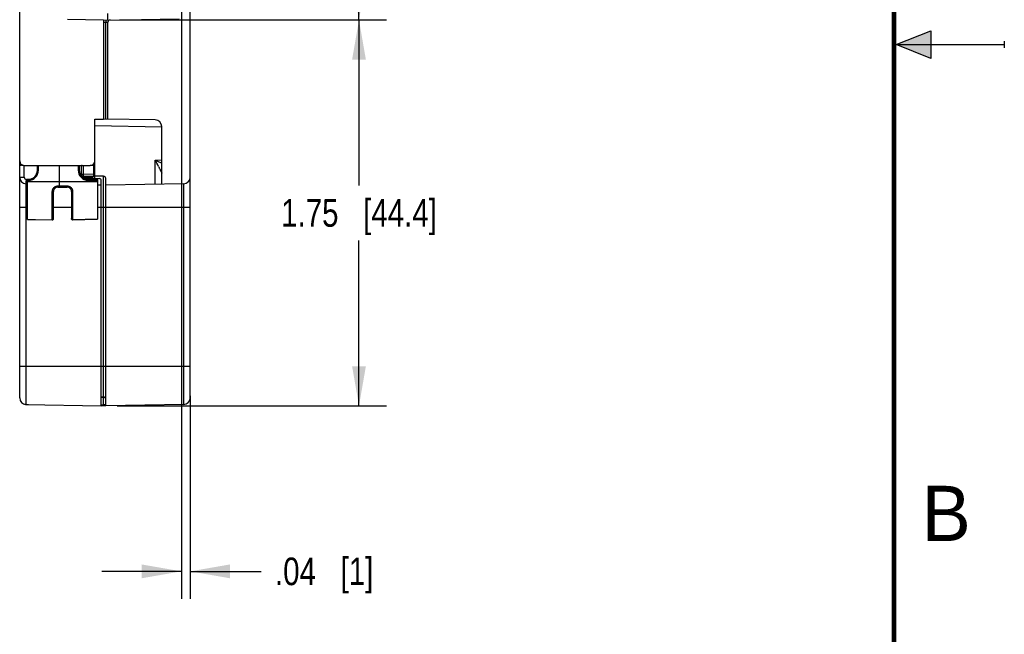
# Model space of a CAD drawing. Header units: inches. Extents: x 0 to 22, y 0 to 17.
# Tile 41 of 47: x 17.5 to 22, y 5.8 to 8.6. Entities that reach past the tile are written whole.
import ezdxf

# ---------------------------------------------------------------- set-up
doc = ezdxf.new("R2010")
doc.units = ezdxf.units.IN
doc.header["$LTSCALE"] = 1.21
doc.header["$MEASUREMENT"] = 0
doc.layers.get('0').update_dxf_attribs({"linetype": 'CONTINUOUS'})
doc.layers.add('DIMENSIONS', color=7, linetype='CONTINUOUS')
doc.styles.get("Standard").update_dxf_attribs({"font": 'txt', "width": 0.8})
doc.styles.add('TEXTSTYLE_2', font='txt')
doc.dimstyles.new('DIMSTYLE_3', dxfattribs={"dimtxt": 0.125, "dimasz": 0.18, "dimexe": 0.125, "dimexo": 0.0625, "dimgap": 0.0625, "dimtad": 0, "dimtih": 1, "dimtoh": 1, "dimzin": 4, "dimdsep": 46, "dimtxsty": 'STANDARD', "dimblk": '_FILLED', "dimblk1": '_FILLED', "dimblk2": '_FILLED', "dimcen": 0.09, "dimadec": 0, "dimazin": 0, "dimtp": 0.001, "dimtm": 0.001, "dimtfac": 1, "dimtofl": 0, "dimtmove": 0, "dimatfit": 3, "dimldrblk": '_FILLED', "dimfxl": 1, "dimtolj": 1, "dimtzin": 4, "dimarcsym": 0})

# ---------------------------------------------------------------- blocks, each defined once
blk = doc.blocks.new('_FILLED')
at = {"color": 0, "linetype": 'BYBLOCK'}
blk.add_solid([(0, 0), (-1, 0.174), (-1, -0.174)], dxfattribs=at)
blk = doc.blocks.new('*D13')
at = {"layer": 'DIMENSIONS', "color": 2, "linetype": 'CONTINUOUS'}
for p, q in [((17.9793, 12.1263), (19.1998, 12.1263)), ((19.0748, 12.1263), (19.0748, 10.4939)), ((19.0748, 8.6115), (19.0748, 10.2439)), ((17.9893, 8.6115), (19.1998, 8.6115))]:
    blk.add_line(p, q, dxfattribs=at)
at = {"layer": 'DIMENSIONS', "color": 2, "linetype": 'CONTINUOUS', "xscale": 0.18, "yscale": 0.18, "zscale": 0.18}
for p, rotation in [((19.0748, 12.1263), 90), ((19.0748, 8.6115), 270)]:
    blk.add_blockref('_FILLED', p, dxfattribs=dict(at, rotation=rotation))
at = {"layer": 'DIMENSIONS', "color": 2, "linetype": 'CONTINUOUS', "insert": (19.0748, 10.4314), "char_height": 0.125, "width": 1.125, "attachment_point": 2, "line_spacing_factor": 0.9}
blk.add_mtext('3.51{\\Ftxt.shx;\\W1.000000;\\H0.125000; }[89.3]', dxfattribs=at)
blk = doc.blocks.new('*D14')
at = {"layer": 'DIMENSIONS', "color": 2, "linetype": 'CONTINUOUS'}
for p, q in [((17.9893, 8.6115), (19.1998, 8.6115)), ((19.0748, 8.6115), (19.0748, 7.8619)), ((19.0748, 6.8623), (19.0748, 7.6119)), ((17.9793, 6.8623), (19.1998, 6.8623))]:
    blk.add_line(p, q, dxfattribs=at)
at = {"layer": 'DIMENSIONS', "color": 2, "linetype": 'CONTINUOUS', "xscale": 0.18, "yscale": 0.18, "zscale": 0.18}
for p, rotation in [((19.0748, 8.6115), 90), ((19.0748, 6.8623), 270)]:
    blk.add_blockref('_FILLED', p, dxfattribs=dict(at, rotation=rotation))
at = {"layer": 'DIMENSIONS', "color": 2, "linetype": 'CONTINUOUS', "insert": (19.0748, 7.7994), "char_height": 0.125, "width": 1.125, "attachment_point": 2, "line_spacing_factor": 0.9}
blk.add_mtext('1.75{\\Ftxt.shx;\\W1.000000;\\H0.125000; }[44.4]', dxfattribs=at)
blk = doc.blocks.new('*D21')
at = {"layer": 'DIMENSIONS', "color": 2, "linetype": 'CONTINUOUS'}
for p, q in [((18.2698, 10.3063), (18.2698, 5.9873)), ((18.3098, 6.908), (18.3098, 5.9873)), ((18.2698, 6.1123), (17.9098, 6.1123)), ((18.3098, 6.1123), (18.6314, 6.1123))]:
    blk.add_line(p, q, dxfattribs=at)
at = {"layer": 'DIMENSIONS', "color": 2, "linetype": 'CONTINUOUS', "xscale": 0.18, "yscale": 0.18, "zscale": 0.18}
blk.add_blockref('_FILLED', (18.2698, 6.1123), dxfattribs=at)
at = {"layer": 'DIMENSIONS', "color": 2, "linetype": 'CONTINUOUS', "xscale": 0.18, "yscale": 0.18, "zscale": 0.18, "rotation": 180}
blk.add_blockref('_FILLED', (18.3098, 6.1123), dxfattribs=at)
at = {"layer": 'DIMENSIONS', "color": 2, "linetype": 'CONTINUOUS', "insert": (18.6939, 6.1748), "char_height": 0.125, "width": 0.725, "attachment_point": 1, "line_spacing_factor": 0.9}
blk.add_mtext('.04{\\Ftxt.shx;\\W1.000000;\\H0.125000; }[1]', dxfattribs=at)

msp = doc.modelspace()

# ---------------------------------------------------------------- hatches: boundary and pattern name
at = {"linetype": 'CONTINUOUS'}
msp.add_hatch(color=2, dxfattribs=at).paths.add_polyline_path([(21.6663, 8.5625), (21.6663, 8.4375), (21.51, 8.5)])

# ---------------------------------------------------------------- linework, layer by layer
at = {"color": 7, "linetype": 'CONTINUOUS'}
for p, q in [((17.5368, 6.8985), (17.5368, 12.8432)), ((18.3098, 6.8987), (18.3098, 12.843)), ((17.9168, 8.6113), (17.7528, 8.6142)), ((17.9168, 8.6113), (18.2599, 8.6173)), ((17.9346, 8.6415), (17.9346, 8.6117)), ((17.9168, 8.6113), (17.9168, 8.1623)), ((17.9168, 8.6013), (17.9269, 8.6015)), ((17.9268, 8.6115), (17.9269, 8.6015)), ((17.9269, 8.6015), (17.9368, 8.6019)), ((17.9269, 8.1622), (17.9269, 8.6015)), ((17.9368, 8.162), (17.9368, 8.6019)), ((17.8768, 8.1616), (17.9168, 8.1623)), ((17.8768, 7.9065), (17.8768, 8.1616)), ((17.8768, 8.133), (18.1808, 8.1277)), ((18.1513, 8.1582), (17.9168, 8.1623)), ((18.1808, 7.867), (18.1808, 8.1283)), ((17.5568, 7.9523), (17.8568, 7.9523)), ((17.5571, 7.8985), (17.5571, 7.9523)), ((17.6168, 7.9293), (17.6168, 7.9523)), ((17.6217, 7.9302), (17.6217, 7.9523)), ((17.7168, 7.8593), (17.7168, 7.9523)), ((17.8019, 7.9523), (17.8019, 7.9302)), ((17.8068, 7.9523), (17.8068, 7.9293)), ((17.8168, 7.904), (17.8168, 7.9526)), ((17.8196, 7.9517), (17.8175, 7.9511)), ((17.8266, 7.9123), (17.8266, 7.9522)), ((17.8717, 7.9524), (17.8568, 7.9523)), ((17.8717, 7.9591), (17.8717, 7.9115)), ((18.1513, 7.9764), (18.1808, 7.9769)), ((18.1513, 7.8664), (18.1513, 7.9764)), ((18.1513, 7.9764), (18.1747, 7.965)), ((18.1747, 7.965), (18.1808, 7.962)), ((17.8168, 7.9123), (17.8266, 7.9123)), ((17.8172, 7.9024), (17.8168, 7.9041)), ((17.8717, 7.9115), (17.8266, 7.9123)), ((17.8266, 7.9023), (17.8266, 7.9123)), ((17.8717, 7.9015), (17.8266, 7.9023)), ((17.8266, 7.895), (17.8266, 7.9023)), ((17.8668, 7.8933), (17.8668, 7.9015)), ((17.8768, 7.9115), (17.8717, 7.9115)), ((17.8717, 7.9115), (17.8717, 7.9015)), ((17.9169, 7.9029), (17.8767, 7.9032)), ((17.8767, 7.8932), (17.8767, 7.9032)), ((17.9169, 6.9029), (17.9169, 7.9029)), ((17.5368, 7.8985), (17.5571, 7.8985)), ((17.5718, 7.8684), (17.5662, 7.8685)), ((17.5662, 6.8677), (17.5662, 7.8685)), ((17.5718, 7.8884), (17.5669, 7.8885)), ((17.5718, 7.8893), (17.5768, 7.8893)), ((17.5718, 7.7077), (17.5718, 7.8893)), ((17.5718, 7.8852), (17.5767, 7.8852)), ((17.5718, 7.8789), (17.7168, 7.8794)), ((17.5768, 7.8893), (17.5767, 7.8852)), ((17.7097, 7.8593), (17.7519, 7.8593)), ((17.7097, 7.8593), (17.7098, 7.8541)), ((17.7168, 7.8794), (17.8898, 7.8789)), ((17.7168, 7.8541), (17.7168, 7.8593)), ((17.7519, 7.8593), (17.7518, 7.8541)), ((17.8266, 7.8973), (17.8668, 7.8968)), ((17.8285, 7.894), (17.8969, 7.8928)), ((17.8468, 7.8893), (17.8898, 7.8893)), ((17.8468, 7.8893), (17.8469, 7.8852)), ((17.8469, 7.8852), (17.8898, 7.8852)), ((17.8898, 7.8893), (17.8898, 7.7082)), ((17.9068, 7.8625), (17.8898, 7.8628)), ((17.9068, 6.8625), (17.9068, 7.8828)), ((17.9268, 6.8625), (17.9268, 7.8929)), ((18.2803, 7.8687), (17.9268, 7.8625)), ((18.2803, 6.8687), (18.2803, 7.8687)), ((17.6847, 7.7054), (17.6847, 7.8334)), ((17.6898, 7.7104), (17.6898, 7.8341)), ((17.7098, 7.8541), (17.7518, 7.8541)), ((17.7718, 7.8341), (17.7718, 7.7109)), ((17.7769, 7.8334), (17.7769, 7.706)), ((17.5368, 7.7623), (17.5718, 7.7623)), ((17.6898, 7.7623), (17.7718, 7.7623)), ((17.8898, 7.7623), (18.3098, 7.7623)), ((17.5718, 7.7077), (17.6847, 7.7054)), ((17.6847, 7.7054), (17.6847, 7.7054)), ((17.8898, 7.7083), (17.7769, 7.706)), ((17.7769, 7.7059), (17.8898, 7.7082)), ((17.7769, 7.706), (17.7769, 7.7059)), ((17.5368, 7.0423), (18.3098, 7.0423)), ((17.9068, 6.903), (17.9169, 6.9029)), ((17.9169, 6.9002), (17.9068, 6.9003)), ((17.9231, 6.9002), (17.9169, 6.9002)), ((17.9169, 6.8672), (17.9169, 6.9002)), ((17.5662, 6.8685), (17.9068, 6.8625)), ((17.5768, 6.8675), (17.5665, 6.8677)), ((17.5768, 6.8683), (17.5768, 6.8675)), ((17.9168, 6.8623), (17.9068, 6.8625)), ((17.9069, 6.8674), (17.9169, 6.8672)), ((17.9168, 6.8623), (17.9168, 6.8672)), ((17.9269, 6.8625), (17.9168, 6.8623)), ((17.9218, 6.8676), (17.9169, 6.8672)), ((18.2803, 6.8687), (17.9268, 6.8625))]:
    msp.add_line(p, q, dxfattribs=at)
at = {"color": 2, "linetype": 'CONTINUOUS'}
for p, q in [((21.51, 8.5), (21.6663, 8.5625)), ((21.6663, 8.5625), (21.6663, 8.4375)), ((21.51, 8.5), (22, 8.5)), ((21.6663, 8.4375), (21.51, 8.5)), ((22, 8.515), (22, 8.485))]:
    msp.add_line(p, q, dxfattribs=at)
at = {"color": 7, "linetype": 'CONTINUOUS', "const_width": 0.02}
msp.add_lwpolyline([(21.5, 0.5), (21.5, 16.5)], dxfattribs=at)
at = {"color": 7, "linetype": 'CONTINUOUS'}
msp.add_lwpolyline([(17.5718, 7.7077), (17.6085, 7.7069), (17.6847, 7.7054)], dxfattribs=at)
for centre, radius, start, end in [((17.9468, 8.6019), 0.01, 91, 180), ((18.1508, 8.1283), 0.03, 0, 89), ((17.5568, 7.9723), 0.02, 180, 270), ((17.8568, 7.9723), 0.02, 270, 360), ((10.7441, 4.2073), 8.311, 26.74278, 26.96915), ((17.5767, 7.9302), 0.045, 270, 360), ((17.5768, 7.9293), 0.04, 270, 360), ((17.8469, 7.9302), 0.045, 180, 270), ((17.8468, 7.9293), 0.04, 180, 270), ((17.8268, 7.9123), 0.01, 180, 269), ((17.8268, 7.904), 0.01, 180, 188.0809), ((17.8718, 7.9065), 0.005, 269, 360), ((17.8768, 7.9132), 0.01, 263.1259, 269.5), ((17.9168, 7.8929), 0.01, 0, 89.5), ((17.5668, 7.8985), 0.03, 180.0012, 269), ((17.5671, 7.8985), 0.01, 180.0009, 268.9991), ((17.8668, 7.8833), 0.01, 38.326, 89), ((17.8968, 7.8828), 0.01, 0, 89), ((18.2798, 7.8987), 0.03, 271, 360), ((17.7098, 7.8341), 0.02, 89.9972, 180), ((17.7518, 7.8341), 0.02, 359.9972, 90.0066), ((17.6848, 7.7104), 0.005, 268.846, 360), ((17.6848, 7.7105), 0.00506, 269.0314, 282.629), ((17.6848, 7.7104), 0.00502, 282.6047, 298.9382), ((17.6848, 7.7104), 0.005, 298.9386, 308.5242), ((17.6848, 7.7104), 0.00501, 308.5387, 318.7858), ((17.6848, 7.7104), 0.00492, 318.7852, 359.9533), ((17.7768, 7.7109), 0.005, 180, 271.1586), ((17.5668, 6.8985), 0.03, 180, 269), ((16.7939, 6.9084), 1.123, 359.5835, 359.7207), ((17.9168, 6.8929), 0.01, 0, 89.5), ((18.2798, 6.8987), 0.03, 271, 360)]:
    msp.add_arc(centre, radius, start, end, dxfattribs=at)
for points, knots in [([(17.5395, 7.9517), (17.5391, 7.9516), (17.5384, 7.9513), (17.5376, 7.951), (17.5372, 7.9506), (17.5369, 7.9504), (17.5368, 7.9502), (17.5368, 7.95), (17.5368, 7.9499)], [0, 0, 0, 0, 0.36715, 0.649771, 0.760839, 0.853612, 0.931358, 1, 1, 1, 1]), ([(17.5522, 7.9533), (17.5509, 7.9533), (17.5484, 7.9531), (17.545, 7.9528), (17.542, 7.9523), (17.5402, 7.9519), (17.5395, 7.9517)], [0, 0, 0, 0, 0.301327, 0.575018, 0.810373, 1, 1, 1, 1]), ([(17.8717, 7.9524), (17.872, 7.9524), (17.8727, 7.9524), (17.8736, 7.9523), (17.8745, 7.9522), (17.8751, 7.9521), (17.8756, 7.9521), (17.8759, 7.952), (17.8762, 7.9519), (17.8764, 7.9518), (17.8765, 7.9517), (17.8767, 7.9517), (17.8768, 7.9516), (17.8768, 7.9515), (17.8768, 7.9515)], [0, 0, 0, 0, 0.187509, 0.369025, 0.536274, 0.683239, 0.747494, 0.804944, 0.85522, 0.898019, 0.933216, 0.961124, 0.982657, 1, 1, 1, 1]), ([(18.1661, 7.9471), (18.1669, 7.9456), (18.1685, 7.9424), (18.1708, 7.9378), (18.1727, 7.934), (18.1742, 7.931), (18.1753, 7.9289), (18.1763, 7.9268), (18.1773, 7.9248), (18.1782, 7.923), (18.1789, 7.9216), (18.1794, 7.9205), (18.1797, 7.9198), (18.18, 7.9192), (18.1803, 7.9187), (18.1805, 7.9182), (18.1806, 7.9179), (18.1807, 7.9177), (18.1807, 7.9176), (18.1808, 7.9175), (18.1808, 7.9175), (18.1808, 7.9175)], [0, 0, 0, 0, 0.161055, 0.318904, 0.47219, 0.546496, 0.61876, 0.688461, 0.754894, 0.817109, 0.873749, 0.899429, 0.922973, 0.944069, 0.962342, 0.977414, 0.988918, 0.99322, 0.996512, 0.998775, 1, 1, 1, 1]), ([(17.6168, 7.9293), (17.6168, 7.9294), (17.6168, 7.9294), (17.6168, 7.9295), (17.6169, 7.9295), (17.617, 7.9296), (17.6172, 7.9297), (17.6174, 7.9298), (17.6176, 7.9298), (17.6179, 7.9299), (17.6183, 7.93), (17.619, 7.9301), (17.6198, 7.9301), (17.6207, 7.9302), (17.6214, 7.9302), (17.6217, 7.9302)], [0, 0, 0, 0, 0.017045, 0.02705, 0.038481, 0.066347, 0.101589, 0.144487, 0.194879, 0.252429, 0.316736, 0.46361, 0.630601, 0.81194, 1, 1, 1, 1]), ([(17.8068, 7.9293), (17.8068, 7.9294), (17.8068, 7.9294), (17.8067, 7.9295), (17.8067, 7.9295), (17.8066, 7.9296), (17.8064, 7.9297), (17.8062, 7.9298), (17.8059, 7.9298), (17.8057, 7.9299), (17.8052, 7.93), (17.8046, 7.9301), (17.8037, 7.9301), (17.8028, 7.9302), (17.8022, 7.9302), (17.8019, 7.9302)], [0, 0, 0, 0, 0.017045, 0.02705, 0.038481, 0.066347, 0.101589, 0.144487, 0.194879, 0.252429, 0.316736, 0.46361, 0.630601, 0.81194, 1, 1, 1, 1]), ([(17.5662, 7.8685), (17.5663, 7.8685), (17.5663, 7.8685), (17.5663, 7.8686), (17.5663, 7.8687), (17.5663, 7.8689), (17.5663, 7.8691), (17.5664, 7.8693), (17.5664, 7.8696), (17.5664, 7.8701), (17.5665, 7.8709), (17.5665, 7.8719), (17.5666, 7.873), (17.5666, 7.8744), (17.5666, 7.8758), (17.5667, 7.878), (17.5668, 7.8809), (17.5669, 7.8846), (17.5669, 7.8872), (17.5669, 7.8885)], [0, 0, 0, 0, 0.001493, 0.005257, 0.011388, 0.019874, 0.030689, 0.043804, 0.059189, 0.07681, 0.118635, 0.169002, 0.227421, 0.293264, 0.365902, 0.444702, 0.618089, 0.806087, 1, 1, 1, 1]), ([(17.6847, 7.8334), (17.6847, 7.8351), (17.6849, 7.8376), (17.6857, 7.8408), (17.6865, 7.8432), (17.6875, 7.8454), (17.6887, 7.8476), (17.6902, 7.8497), (17.6918, 7.8516), (17.6936, 7.8533), (17.6956, 7.8548), (17.6977, 7.8562), (17.7007, 7.8577), (17.7047, 7.8589), (17.708, 7.8593), (17.7097, 7.8593)], [0, 0, 0, 0, 0.124236, 0.186616, 0.249054, 0.311553, 0.374111, 0.436702, 0.499314, 0.561936, 0.624564, 0.687195, 0.749817, 0.874924, 1, 1, 1, 1]), ([(17.7519, 7.8593), (17.7535, 7.8593), (17.7569, 7.8589), (17.7609, 7.8577), (17.7638, 7.8562), (17.766, 7.8548), (17.7679, 7.8533), (17.7697, 7.8516), (17.7714, 7.8497), (17.7728, 7.8476), (17.774, 7.8454), (17.7751, 7.8432), (17.7759, 7.8408), (17.7766, 7.8376), (17.7769, 7.8351), (17.7769, 7.8334)], [0, 0, 0, 0, 0.125078, 0.250187, 0.31281, 0.375442, 0.438072, 0.500695, 0.563308, 0.6259, 0.688458, 0.750956, 0.813393, 0.875771, 1, 1, 1, 1]), ([(17.8266, 7.8973), (17.8262, 7.8973), (17.8253, 7.8973), (17.824, 7.8975), (17.8228, 7.8979), (17.822, 7.8982), (17.8216, 7.8983)], [0, 0, 0, 0, 0.254486, 0.507754, 0.757029, 1, 1, 1, 1]), ([(17.6847, 7.8334), (17.685, 7.8334), (17.6857, 7.8334), (17.6866, 7.8335), (17.6875, 7.8335), (17.6881, 7.8336), (17.6886, 7.8337), (17.6889, 7.8337), (17.6892, 7.8338), (17.6894, 7.8338), (17.6895, 7.8339), (17.6896, 7.8339), (17.6897, 7.834), (17.6898, 7.834), (17.6898, 7.8341)], [0, 0, 0, 0, 0.189207, 0.372544, 0.541849, 0.690856, 0.755998, 0.814137, 0.864798, 0.907544, 0.942075, 0.956286, 0.968516, 1, 1, 1, 1]), ([(17.7769, 7.8334), (17.7765, 7.8334), (17.7759, 7.8334), (17.7749, 7.8335), (17.7741, 7.8335), (17.7734, 7.8336), (17.7729, 7.8337), (17.7726, 7.8337), (17.7724, 7.8338), (17.7722, 7.8338), (17.772, 7.8339), (17.7719, 7.8339), (17.7718, 7.834), (17.7718, 7.834), (17.7718, 7.8341)], [0, 0, 0, 0, 0.18918, 0.372492, 0.541776, 0.690768, 0.755905, 0.814043, 0.864705, 0.907454, 0.941995, 0.956213, 0.968452, 1, 1, 1, 1]), ([(17.7769, 7.706), (17.7765, 7.706), (17.7759, 7.706), (17.7749, 7.7063), (17.774, 7.7068), (17.7732, 7.7074), (17.7726, 7.7081), (17.7721, 7.709), (17.7718, 7.71), (17.7718, 7.7106), (17.7718, 7.7109)], [0, 0, 0, 0, 0.125538, 0.251206, 0.376568, 0.501714, 0.626589, 0.751202, 0.87577, 1, 1, 1, 1]), ([(17.5665, 6.8677), (17.5656, 6.8677), (17.5621, 6.868), (17.5587, 6.8689), (17.5562, 6.8699)], [0, 0, 0, 0, 0.250527, 1, 1, 1, 1]), ([(17.9268, 6.8693), (17.9268, 6.8691), (17.9265, 6.8688), (17.926, 6.8686), (17.9254, 6.8683), (17.9247, 6.8681), (17.9235, 6.8678), (17.9225, 6.8677), (17.9218, 6.8676)], [0, 0, 0, 0, 0.109848, 0.198344, 0.312002, 0.450786, 0.613151, 1, 1, 1, 1])]:
    msp.add_open_spline(points, degree=3, knots=knots, dxfattribs=at)

# ---------------------------------------------------------------- texts
at = {"color": 2, "linetype": 'CONTINUOUS', "insert": (21.625, 6.5), "char_height": 0.25, "width": 0.25, "attachment_point": 1, "line_spacing_factor": 0.9, "style": 'TEXTSTYLE_2'}
msp.add_mtext('B', dxfattribs=at)

# ---------------------------------------------------------------- dimensions: what is measured, and where the dimension line sits
at = {"layer": 'DIMENSIONS', "color": 2, "linetype": 'CONTINUOUS'}
for base, p1, p2, picture, middle in [((19.0748, 8.6115), (17.9168, 12.1263), (17.9268, 8.6115), '*D13', (19.0748, 10.3689)), ((19.0748, 6.8623), (17.9268, 8.6115), (17.9168, 6.8623), '*D14', (19.0748, 7.7369))]:
    dim = msp.add_linear_dim(base=base, p1=p1, p2=p2, angle=270, dimstyle='DIMSTYLE_3', dxfattribs=at)
    dim.commit()
    dim.dimension.update_dxf_attribs({"geometry": picture, "text_midpoint": middle, "dimtype": 160})
dim = msp.add_linear_dim(base=(18.3098, 6.1123), p1=(18.2698, 10.3688), p2=(18.3098, 6.9705), dimstyle='DIMSTYLE_3', dxfattribs=at)
dim.commit()
dim.dimension.update_dxf_attribs({"geometry": '*D21', "text_midpoint": (19.0564, 6.1123), "dimtype": 160})

doc.saveas('drawing.dxf')
